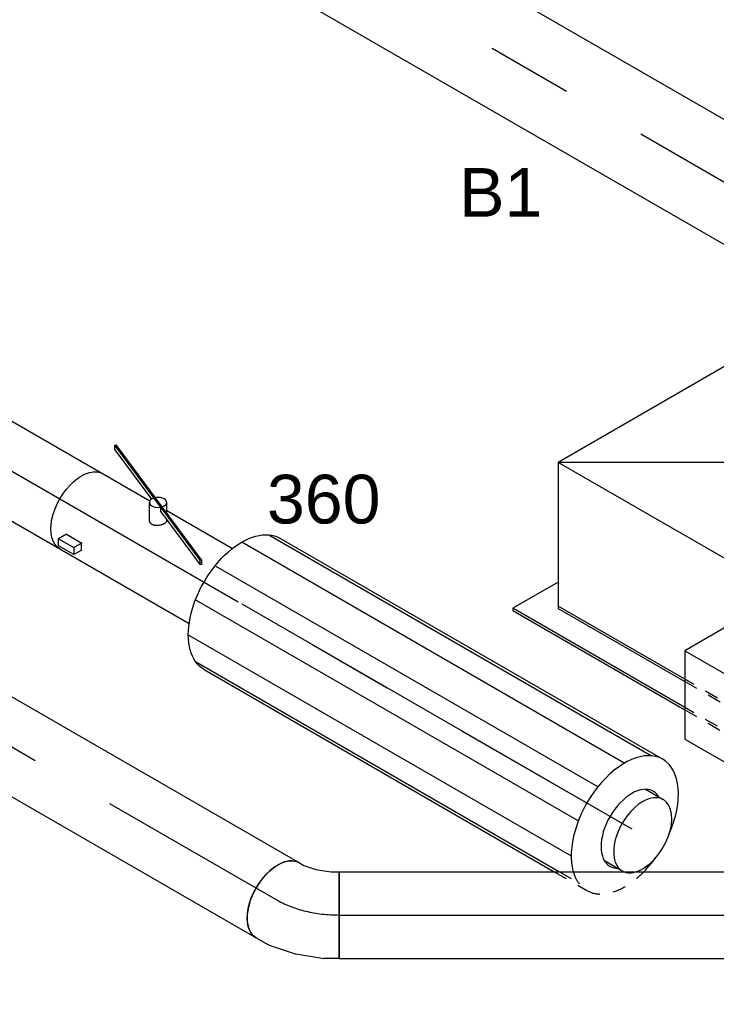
# Model space of a CAD drawing. Extents: x -132501 to 411300, y -42818 to 427495.
# Tile 187 of 256: x 27364 to 28650, y 176575 to 178394. Entities that reach past the tile are written whole.
import ezdxf
from ezdxf.enums import TextEntityAlignment as Align

# ---------------------------------------------------------------- set-up
doc = ezdxf.new("R2010")
doc.units = 0
doc.header["$LTSCALE"] = 50
doc.linetypes.add('CENTER2', pattern=[28.575, 19.05, -3.175, 3.175, -3.175])
doc.linetypes.add('STREEPJES', pattern=[0.1, 0.05, -0.05])
doc.layers.get('0').update_dxf_attribs({"linetype": 'CONTINUOUS'})
for name, color, linetype in [('WL570---_RETOUR', 112, 'CONTINUOUS'), ('WL570---_RETOUR_HL', 8, 'CONTINUOUS'), ('WL570---_TOEVOER', 3, 'CONTINUOUS'), ('WL570---_TOEVOER_HL', 8, 'CONTINUOUS'), ('WL570---_TOEVOER_RST', 2, 'CONTINUOUS'), ('WL570---_TOEVOER_RST_HL', 1, 'CONTINUOUS'), ('WL5911--_D', 2, 'CONTINUOUS'), ('WM570---_RETOUR_PR', 1, 'CONTINUOUS'), ('WM570---_TOEVOER_PR', 1, 'CONTINUOUS'), ('WM570---_TOEVOER_RST_PR', 1, 'CONTINUOUS')]:
    doc.layers.add(name, color=color, linetype=linetype)
doc.styles.add('BURO-018', font='ARIAL.TTF', dxfattribs={"height": 63})
doc.styles.add('BURO-025', font='ARIAL.TTF', dxfattribs={"height": 125})

# ---------------------------------------------------------------- blocks, each defined once
blk = doc.blocks.new('*U1196')
at = {"color": 0, "ltscale": 10}
for p, q in [((0, 80, 10842.1), (718, 80, 10842.1)), ((753.8, 80, 10842.1), (894, 80, 10842.1)), ((0, -80, 10842.1), (894, -80, 10842.1))]:
    blk.add_line(p, q, dxfattribs=at)
at = {"color": 0, "ltscale": 10, "extrusion": (1.38778e-17, -1.20185e-16, -1)}
blk.add_ellipse((0, 0, 10842.1), major_axis=(0, -80), ratio=0.57735, start_param=0, end_param=3.141593, dxfattribs=at)
at = {"color": 0, "ltscale": 10}
for start_param, end_param in [(3.141593, 6.283185), (2.824032, 3.141593), (0, 0.31756)]:
    blk.add_ellipse((1791.5, 0, 10842.1), major_axis=(0, -80), ratio=0.57735, start_param=start_param, end_param=end_param, dxfattribs=at)
at = {"layer": 'WL570---_TOEVOER_HL', "linetype": 'CENTER2'}
blk.add_line((0, 0, 10842.1), (1791.5, 0, 10842.1), dxfattribs=at)
at = {"layer": 'WM570---_TOEVOER_PR', "color": 1, "style": 'BURO-018'}
blk.add_attdef('POSNR', text='', height=90, dxfattribs=at).set_placement((0, 0), align=Align.MIDDLE)
blk = doc.blocks.new('*U1197')
at = {"color": 2, "ltscale": 10}
for p, q in [((-285.8, 282.8, 9457.7), (-530.7, -141.4, 9457.7)), ((449.1, 282.8, 9457.7), (-285.8, 282.8, 9457.7)), ((-204.1, 141.4, 9457.7), (-285.8, 282.8, 9457.7)), ((530.7, 141.4, 9457.7), (449.1, 282.8, 9457.7)), ((-449.1, -282.8, 9457.7), (-204.1, 141.4, 9457.7)), ((530.7, 141.4, 9457.7), (-204.1, 141.4, 9457.7)), ((285.8, -282.8, 9457.7), (530.7, 141.4, 9457.7)), ((-530.7, -141.4, 9457.7), (-449.1, -282.8, 9457.7)), ((285.8, -282.8, 9457.7), (-449.1, -282.8, 9457.7))]:
    blk.add_line(p, q, dxfattribs=at)
at = {"layer": 'WL5911--_D', "color": 2, "style": 'BURO-025'}
blk.add_attdef('POSNR', text='', height=125, dxfattribs=at).set_placement((0, 0), align=Align.MIDDLE)
blk = doc.blocks.new('*U1198')
at = {"color": 0, "ltscale": 10}
for p, q in [((-21.9, 84.7, 9350.3), (4.5, 95, 9350.3)), ((4.5, 95, 9350.3), (17.4, 102.4, 9350.3)), ((17.4, 102.4, 9350.3), (97.4, -36.1, 9350.3)), ((-54.1, 80, 9350.3), (-45, 80, 9350.3)), ((-45, 80, 9350.3), (-21.9, 84.7, 9350.3)), ((73.9, -49.7, 9350.3), (97.4, -36.1, 9350.3)), ((24, -69.1, 9350.3), (73.8, -49.8, 9350.3)), ((73.9, -49.7, 9350.3), (73.8, -49.8, 9350.3)), ((-26.8, -79.6, 9350.3), (22.8, -69.4, 9350.3)), ((22.8, -69.4, 9350.3), (24, -69.1, 9350.3)), ((-54.1, -80, 9350.3), (-30.8, -80, 9350.3))]:
    blk.add_line(p, q, dxfattribs=at)
at = {"color": 0, "ltscale": 10, "extrusion": (1.38778e-17, -1.20185e-16, -1)}
for centre, major_axis, ratio, start_param, end_param in [((-54.1, 0, 9350.3), (0, -80), 0.57735, 0, 3.141593), ((-36.9, 0, 9350.3), (8.1, -79.9), 0.497511, 6.232846, 6.333525)]:
    blk.add_ellipse(centre, major_axis=major_axis, ratio=ratio, start_param=start_param, end_param=end_param, dxfattribs=at)
at = {"layer": 'WL570---_TOEVOER_HL', "linetype": 'CENTER2'}
blk.add_ellipse((11.2, 113.2, 9350.3), major_axis=(138.6, 80), ratio=0.57735, start_param=3.926991, end_param=4.712389, dxfattribs=at)
at = {"layer": 'WM570---_TOEVOER_PR', "color": 1, "style": 'BURO-018'}
blk.add_attdef('POSNR', text='', height=90, dxfattribs=at).set_placement((0, 0), align=Align.MIDDLE)
blk = doc.blocks.new('*U1199')
at = {"color": 0, "ltscale": 10}
for p, q in [((0, 80, 9350.3), (1062.8, 80, 9350.3)), ((0, -80, 9350.3), (0, 80, 9350.3)), ((1487, 80, 9350.3), (2467.7, 80, 9350.3)), ((2467.7, 80, 9350.3), (2467.7, -80, 9350.3)), ((0, -80, 9350.3), (2467.7, -80, 9350.3))]:
    blk.add_line(p, q, dxfattribs=at)
at = {"color": 8, "linetype": 'STREEPJES', "ltscale": 10}
blk.add_line((1062.8, 80, 9350.3), (1487, 80, 9350.3), dxfattribs=at)
at = {"layer": 'WL570---_TOEVOER_HL', "linetype": 'CENTER2'}
blk.add_line((0, 0, 9350.3), (2467.7, 0, 9350.3), dxfattribs=at)
at = {"layer": 'WM570---_TOEVOER_PR', "color": 1, "style": 'BURO-018'}
blk.add_attdef('POSNR', text='', height=90, dxfattribs=at).set_placement((0, 0), align=Align.MIDDLE)
blk = doc.blocks.new('*U1210')
at = {"color": 2, "ltscale": 10}
for p, q in [((-171.2, 136.5, 10289.5), (-169.4, 138.3, 10289.5)), ((-40.2, 79.8, 10289.5), (-171.2, 136.5, 10289.5)), ((-166.8, 129, 10289.5), (-171.2, 136.5, 10289.5)), ((-38.4, 81.5, 10289.5), (-169.4, 138.3, 10289.5)), ((-166.8, 129, 10289.5), (-62.6, 83.8, 10289.5)), ((-27.7, 80, 10289.5), (-35.1, 92.9, 10289.5)), ((-163.3, 80, 10289.5), (-63.6, 80, 10289.5)), ((-46.2, 48, 10289.5), (-62.8, 76.9, 10289.5)), ((-38.4, 81.5, 10289.5), (-40.2, 79.8, 10289.5)), ((-35.9, 72.2, 10289.5), (-40.2, 79.8, 10289.5)), ((-39.6, 79.5, 10289.5), (-40.2, 79.8, 10289.5)), ((71.4, 31.5, 10289.5), (-39.6, 79.5, 10289.5)), ((73.2, 33.2, 10289.5), (-38.4, 81.5, 10289.5)), ((-25.3, 75.9, 10289.5), (-27.7, 80, 10289.5)), ((-27.7, 80, 10289.5), (112.4, 80, 10289.5)), ((-35.9, 72.2, 10289.5), (75.8, 23.9, 10289.5)), ((-18.1, 63.3, 10289.5), (-19, 65, 10289.5)), ((71.4, 31.5, 10289.5), (73.2, 33.2, 10289.5)), ((75.8, 23.9, 10289.5), (71.4, 31.5, 10289.5)), ((73.2, 33.2, 10289.5), (77.6, 25.7, 10289.5)), ((77.6, 25.7, 10289.5), (75.8, 23.9, 10289.5)), ((-166.4, -50.6, 10289.5), (-174.7, -65.1, 10289.5)), ((-166.4, -50.6, 10289.5), (-133.7, -50.6, 10289.5)), ((-133.7, -50.6, 10289.5), (-142.1, -65.1, 10289.5)), ((-174.7, -65.1, 10289.5), (-142.1, -65.1, 10289.5)), ((-168.2, -76.4, 10289.5), (-174.7, -65.1, 10289.5)), ((-142.1, -65.1, 10289.5), (-135.5, -76.4, 10289.5)), ((-127.2, -61.9, 10289.5), (-135.5, -76.4, 10289.5)), ((-135.5, -76.4, 10289.5), (-168.2, -76.4, 10289.5)), ((-163.3, -80, 10289.5), (112.4, -80, 10289.5))]:
    blk.add_line(p, q, dxfattribs=at)
for start_param, end_param in [(0, 3.141593), (3.141593, 6.283185)]:
    blk.add_ellipse((-49, 84.9, 10289.5), major_axis=(13.9, 8), ratio=0.57735, start_param=start_param, end_param=end_param, dxfattribs=at)
at = {"color": 2, "ltscale": 10, "extrusion": (1.38778e-17, -1.20185e-16, -1)}
for centre, start_param, end_param in [((-163.3, 0, 10289.5), 0, 3.141593), ((-98, 0, 10289.5), 0.685231, 0.885566)]:
    blk.add_ellipse(centre, major_axis=(0, -80), ratio=0.57735, start_param=start_param, end_param=end_param, dxfattribs=at)
at = {"color": 2, "ltscale": 10}
blk.add_spline([(-18.1, 63.3, 10289.5), (-18, 62.5, 10289.5), (-17.9, 61.6, 10289.5), (-18, 60.6, 10289.5), (-18.3, 59.6, 10289.5), (-18.6, 58.5, 10289.5), (-19.1, 57.4, 10289.5), (-19.8, 56.3, 10289.5), (-20.5, 55.1, 10289.5), (-21.4, 54, 10289.5), (-22.3, 52.8, 10289.5), (-23.4, 51.6, 10289.5), (-24.5, 50.5, 10289.5), (-25.8, 49.5, 10289.5), (-27.1, 48.5, 10289.5), (-28.4, 47.5, 10289.5), (-29.8, 46.7, 10289.5), (-31.2, 46, 10289.5), (-32.6, 45.3, 10289.5), (-34, 44.8, 10289.5), (-35.4, 44.5, 10289.5), (-36.8, 44.2, 10289.5), (-38.2, 44.1, 10289.5), (-39.5, 44.2, 10289.5), (-40.8, 44.3, 10289.5), (-41.9, 44.6, 10289.5), (-43, 45.1, 10289.5), (-44, 45.6, 10289.5), (-44.8, 46.3, 10289.5), (-45.6, 47.1, 10289.5), (-46.2, 48, 10289.5)], degree=3, dxfattribs=at)
at = {"layer": 'WM570---_TOEVOER_PR', "color": 1, "style": 'BURO-018'}
blk.add_attdef('POSNR', text='', height=90, dxfattribs=at).set_placement((0, 0), align=Align.MIDDLE)
blk = doc.blocks.new('*U1211')
at = {"color": 2, "ltscale": 10}
for p, q in [((-429.2, 135.2, 9874.4), (387.3, 135.2, 9874.4)), ((-408.2, 140, 9874.4), (408.2, 140, 9874.4)), ((-465.4, 99, 9874.4), (351.1, 99, 9874.4)), ((408.5, 76, 9874.4), (446.4, 76, 9874.4)), ((-486.3, 36.2, 9874.4), (330.2, 36.2, 9874.4)), ((-486.3, -36.2, 9874.4), (330.2, -36.2, 9874.4)), ((408.5, -76, 9874.4), (446.4, -76, 9874.4)), ((-465.4, -99, 9874.4), (351.1, -99, 9874.4)), ((-429.2, -135.2, 9874.4), (347, -135.2, 9874.4)), ((-408.2, -140, 9874.4), (338.7, -140, 9874.4))]:
    blk.add_line(p, q, dxfattribs=at)
at = {"color": 8, "linetype": 'STREEPJES', "ltscale": 10}
for p, q in [((338.7, -140, 9874.4), (408.2, -140, 9874.4)), ((347, -135.2, 9874.4), (387.3, -135.2, 9874.4))]:
    blk.add_line(p, q, dxfattribs=at)
at = {"color": 2, "ltscale": 10, "extrusion": (1.38778e-17, -1.20185e-16, -1)}
blk.add_ellipse((-408.2, 0, 9874.4), major_axis=(0, -140), ratio=0.57735, start_param=0, end_param=3.141593, dxfattribs=at)
at = {"color": 2, "ltscale": 10}
for centre, major_axis, start_param, end_param in [((408.2, 0, 9874.4), (0, -140), 3.141593, 5.777493), ((408.2, 0, 9874.4), (0, -140), 1.75311, 3.141593), ((446.4, 0, 9874.4), (0, -76), 3.141593, 6.367153), ((446.4, 0, 9874.4), (0, -76), 0.559534, 3.138451), ((408.2, 0, 9874.4), (0, -140), 1.149194, 1.388482)]:
    blk.add_ellipse(centre, major_axis=major_axis, ratio=0.57735, start_param=start_param, end_param=end_param, dxfattribs=at)
at = {"color": 8, "linetype": 'STREEPJES', "ltscale": 10}
for centre, major_axis, start_param, end_param in [((408.2, 0, 9874.4), (0, -140), 0, 1.149194), ((446.4, 0, 9874.4), (0, -76), 0.083967, 0.559534), ((408.2, 0, 9874.4), (0, -140), 5.777493, 6.283185)]:
    blk.add_ellipse(centre, major_axis=major_axis, ratio=0.57735, start_param=start_param, end_param=end_param, dxfattribs=at)
at = {"layer": 'WL570---_TOEVOER_HL', "linetype": 'CENTER2'}
blk.add_line((-408.2, 0, 9874.4), (408.2, 0, 9874.4), dxfattribs=at)
at = {"layer": 'WM570---_TOEVOER_PR', "color": 1, "style": 'BURO-018'}
blk.add_attdef('POSNR', text='', height=90, dxfattribs=at).set_placement((0, 0), align=Align.MIDDLE)
blk = doc.blocks.new('*U1213')
at = {"color": 0, "ltscale": 10}
for p, q in [((-224.7, 285.3, 10541.1), (-359.5, 52, 10541.1)), ((164.7, 285.3, 10541.1), (-224.7, 285.3, 10541.1)), ((-30, -52, 10541.1), (-224.7, 285.3, 10541.1)), ((359.5, -52, 10541.1), (-224.7, 285.3, 10541.1)), ((-30, -52, 10541.1), (164.7, 285.3, 10541.1)), ((359.5, -52, 10541.1), (164.7, 285.3, 10541.1)), ((-431.7, 93.7, 10541.1), (-433.8, 90.2, 10541.1)), ((-335.4, 93.7, 10541.1), (-431.7, 93.7, 10541.1)), ((-248.5, -223.6, 10541.1), (-431.7, 93.7, 10541.1)), ((-433.8, 90.2, 10541.1), (-250.6, -227.1, 10541.1)), ((-222.4, -178.4, 10541.1), (-357.4, 55.5, 10541.1)), ((-359.5, 52, 10541.1), (-224.4, -181.9, 10541.1)), ((-76.6, -132.7, 10541.1), (-30, -52, 10541.1)), ((359.5, -52, 10541.1), (-30, -52, 10541.1)), ((341.3, -83.5, 10541.1), (359.5, -52, 10541.1))]:
    blk.add_line(p, q, dxfattribs=at)
at = {"color": 8, "linetype": 'STREEPJES', "ltscale": 10}
for p, q in [((224.7, -285.3, 10541.1), (341.3, -83.5, 10541.1)), ((-164.7, -285.3, 10541.1), (-76.6, -132.7, 10541.1)), ((-162.7, -281.8, 10541.1), (-222.4, -178.4, 10541.1)), ((-224.4, -181.9, 10541.1), (-164.7, -285.3, 10541.1)), ((-250.6, -227.1, 10541.1), (-190.9, -330.6, 10541.1)), ((-188.8, -327, 10541.1), (-248.5, -223.6, 10541.1)), ((297, -327, 10541.1), (248.8, -243.6, 10541.1)), ((-164.7, -285.3, 10541.1), (224.7, -285.3, 10541.1)), ((226.8, -281.8, 10541.1), (-162.7, -281.8, 10541.1)), ((-190.9, -330.6, 10541.1), (-188.8, -327, 10541.1)), ((297, -327, 10541.1), (-188.8, -327, 10541.1)), ((295, -330.6, 10541.1), (297, -327, 10541.1)), ((-190.9, -330.6, 10541.1), (295, -330.6, 10541.1))]:
    blk.add_line(p, q, dxfattribs=at)
at = {"layer": 'WL570---_TOEVOER_RST_HL', "linetype": 'CENTER2'}
blk.add_circle((0, 0, 10541.1), 0.075, dxfattribs=at)
at = {"layer": 'WL570---_TOEVOER_RST', "color": 1, "style": 'BURO-018'}
for tag in ['MC', 'Q']:
    blk.add_attdef(tag, text='', height=90, dxfattribs=at).set_placement((0, 0), align=Align.MIDDLE)
at = {"layer": 'WM570---_TOEVOER_RST_PR', "color": 1, "style": 'BURO-018'}
blk.add_attdef('POSNR', text='', height=90, dxfattribs=at).set_placement((0, 0), align=Align.MIDDLE)
blk = doc.blocks.new('*U1215')
at = {"color": 0, "ltscale": 10}
for p, q in [((0, 100, 12106.9), (1742.7, 100, 12106.9)), ((1795.3, 100, 12106.9), (1880.7, 100, 12106.9)), ((0, -100, 12106.9), (1880.7, -100, 12106.9))]:
    blk.add_line(p, q, dxfattribs=at)
at = {"color": 0, "ltscale": 10, "extrusion": (1.38778e-17, -1.20185e-16, -1)}
blk.add_ellipse((0, 0, 12106.9), major_axis=(0, -100), ratio=0.57735, start_param=0, end_param=3.141593, dxfattribs=at)
at = {"color": 0, "ltscale": 10}
for start_param, end_param in [(3.141593, 6.283185), (2.974833, 3.141593), (0, 0.166759)]:
    blk.add_ellipse((1880.7, 0, 12106.9), major_axis=(0, -100), ratio=0.57735, start_param=start_param, end_param=end_param, dxfattribs=at)
at = {"layer": 'WL570---_RETOUR_HL', "linetype": 'CENTER2'}
blk.add_line((0, 0, 12106.9), (1880.7, 0, 12106.9), dxfattribs=at)
at = {"layer": 'WM570---_RETOUR_PR', "color": 1, "style": 'BURO-018'}
blk.add_attdef('POSNR', text='', height=90, dxfattribs=at).set_placement((0, 0), align=Align.MIDDLE)
blk = doc.blocks.new('*U1232')
at = {"color": 0, "ltscale": 10}
for p, q in [((0, 80, 10652.3), (1787.2, 80, 10652.3)), ((0, -80, 10652.3), (1787.2, -80, 10652.3))]:
    blk.add_line(p, q, dxfattribs=at)
at = {"color": 0, "ltscale": 10, "extrusion": (1.38778e-17, -1.20185e-16, -1)}
blk.add_ellipse((0, 0, 10652.3), major_axis=(0, -80), ratio=0.57735, start_param=0, end_param=3.141593, dxfattribs=at)
at = {"color": 0, "ltscale": 10}
blk.add_ellipse((1787.2, 0, 10652.3), major_axis=(0, -80), ratio=0.57735, start_param=3.141593, end_param=6.283185, dxfattribs=at)
at = {"layer": 'WL570---_TOEVOER_HL', "linetype": 'CENTER2'}
blk.add_line((0, 0, 10652.3), (1787.2, 0, 10652.3), dxfattribs=at)
at = {"layer": 'WM570---_TOEVOER_PR', "color": 1, "style": 'BURO-018'}
blk.add_attdef('POSNR', text='', height=90, dxfattribs=at).set_placement((0, 0), align=Align.MIDDLE)

msp = doc.modelspace()

# ---------------------------------------------------------------- block references
at = {"layer": 'WL570---_RETOUR', "rotation": 330.0000000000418}
msp.add_blockref('*U1215', (27273.8954, 178897.187, -12106.8879), dxfattribs=at)
at = {"layer": 'WL570---_TOEVOER', "rotation": 330.0000000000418}
for name, p in [('*U1196', (26942.6825, 177795.0385, -10842.0942)), ('*U1232', (26292.7692, 177660.8206, -10652.2815)), ('*U1210', (27619.522, 177404.265, -10289.4571)), ('*U1211', (28127.8677, 177110.7715, -9874.3945)), ('*U1198', (27887.4069, 176740.156, -9350.2652))]:
    msp.add_blockref(name, p, dxfattribs=at)
at = {"layer": 'WL570---_TOEVOER'}
msp.add_blockref('*U1199', (27953.7069, 176740.156, -9350.2652), dxfattribs=at)
at = {"layer": 'WL570---_TOEVOER_RST'}
ref = msp.add_blockref('*U1213', (28695.6385, 177441.3587, -10541.1013), dxfattribs=dict(at, rotation=29.99999999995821))
ref.add_attrib('Q', '360', dxfattribs={"color": 1, "height": 90, "style": 'BURO-018'}).set_placement((27925.3975, 177508.4279), align=Align.MIDDLE)
ref.add_attrib('MC', 'B1', dxfattribs={"color": 1, "height": 90, "style": 'BURO-018'}).set_placement((28252.4344, 178074.8724), align=Align.MIDDLE)
at = {"layer": 'WL5911--_D', "rotation": 150.0000000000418}
msp.add_blockref('*U1197', (29122.5367, 177085.5537, -9457.6801), dxfattribs=at)

doc.saveas('drawing.dxf')
